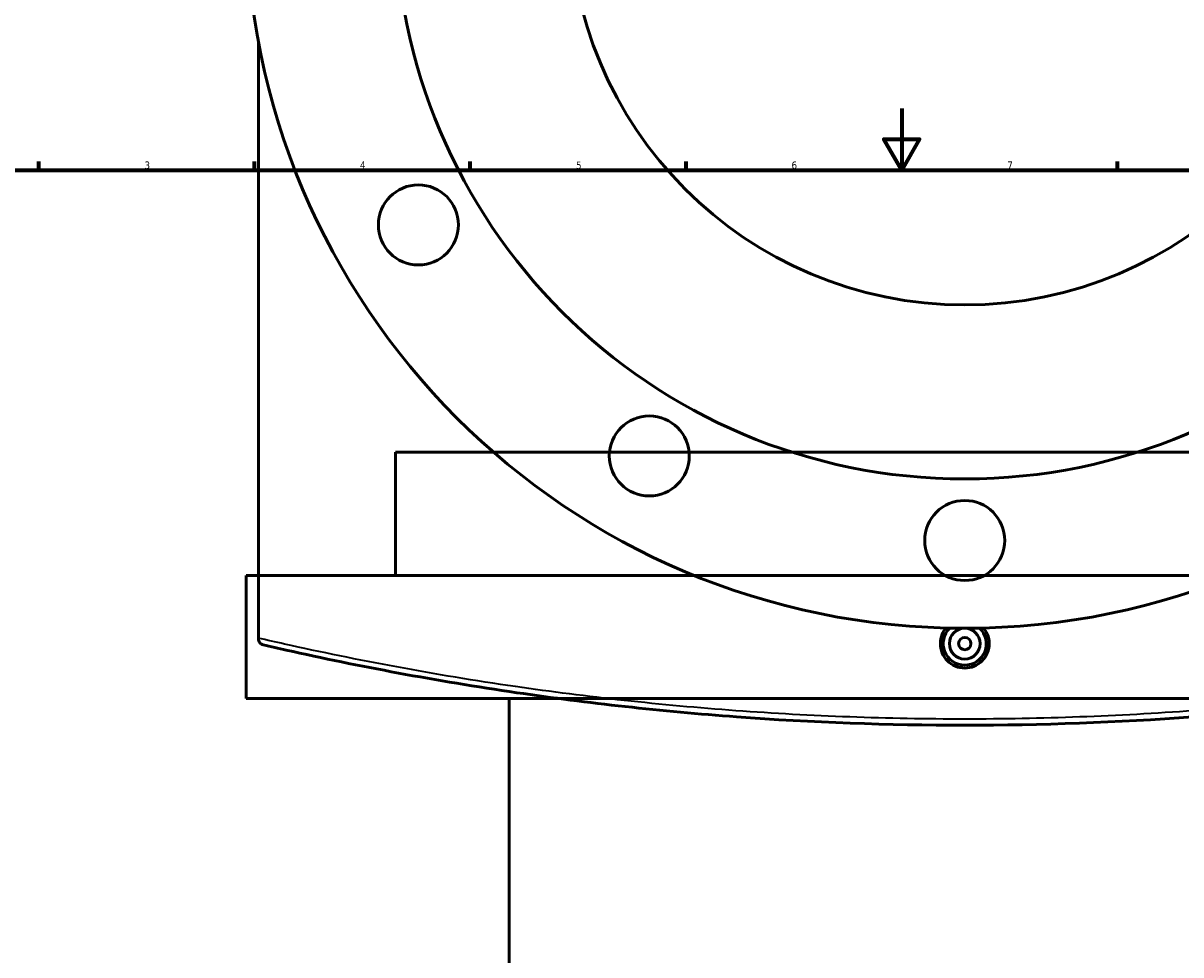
# Model space of a CAD drawing. Header units: millimetres. Extents: x -634 to 1182, y -305 to 944.
# Tile 9 of 13: x 135 to 511, y 319 to 622. Entities that reach past the tile are written whole.
import ezdxf

# ---------------------------------------------------------------- set-up
doc = ezdxf.new("R2010")
doc.units = ezdxf.units.MM
for name, color, linetype, lineweight in [('Border (ANSI)', 7, 'Continuous', 70), ('Dimension (ANSI)', 7, 'Continuous', 25), ('Visible (ANSI)', 7, 'Continuous', 50), ('Visible Narrow (ANSI)', 7, 'Continuous', 35)]:
    doc.layers.add(name, color=color, linetype=linetype, lineweight=lineweight)
doc.styles.add('Note Text (ANSI)', font='tahoma.ttf')
doc.dimstyles.new('Default - mm (ANSI)', dxfattribs={"dimtxt": 2.4, "dimasz": 2.5, "dimexe": 3.175, "dimexo": 1.6002, "dimgap": 0.8, "dimtad": 0, "dimtoh": 1, "dimdec": 0, "dimrnd": 1e-08, "dimzin": 4, "dimdsep": 46, "dimtxsty": 'Note Text (ANSI)', "dimcen": 0.09, "dimdle": 10, "dimclrd": 256, "dimclre": 256, "dimclrt": 5, "dimadec": 1, "dimazin": 1, "dimtfac": 1.27, "dimtofl": 0, "dimtmove": 0, "dimatfit": 3, "dimfxl": 1, "dimtolj": 1, "dimtzin": 4, "dimlwd": -1, "dimlwe": -1, "dimarcsym": 0})

# ---------------------------------------------------------------- blocks, each defined once
blk = doc.blocks.new('Borders Default Border')
at = {"layer": 'Border (ANSI)'}
for p, q in [((140.17, 574), (140.17, 576.8)), ((210.25, 574), (210.25, 576.8)), ((280.33, 574), (280.33, 576.8)), ((350.42, 574), (350.42, 576.8)), ((490.58, 574), (490.58, 576.8))]:
    blk.add_line(p, q, dxfattribs=at)
at = {"layer": 'Border (ANSI)', "flags": 128}
for points in [[(420.5, 594), (420.5, 574), (414.73, 584), (426.27, 584), (420.5, 574)], [(20, 20), (20, 574), (821, 574), (821, 20), (20, 20)]]:
    blk.add_lwpolyline(points, dxfattribs=at)
at = {"layer": 'Border (ANSI)', "color": 5, "true_color": 0x0000ff, "char_height": 2.4, "attachment_point": 7, "style": 'Note Text (ANSI)'}
for s, insert in [('3', (174.46, 574.35)), ('4', (244.45, 574.4)), ('5', (314.67, 574.35)), ('6', (384.69, 574.35)), ('7', (454.8, 574.4))]:
    blk.add_mtext(s, dxfattribs=dict(at, insert=insert))
blk = doc.blocks.new('*D7')
at = {"layer": 'Defpoints', "color": 0, "transparency": 16777216}
for p in [(394.58, 778.54), (487.39, 538.88)]:
    blk.add_point(p, dxfattribs=at)
at = {"layer": 'Dimension (ANSI)', "transparency": 16777216}
for p, q in [((426.56, 695.94), (395.48, 776.21)), ((423.4, 695.94), (426.56, 695.94))]:
    blk.add_line(p, q, dxfattribs=at)
blk.add_solid([(395.87, 776.36), (395.09, 776.06), (394.58, 778.54)], dxfattribs=at)
at = {"layer": 'Dimension (ANSI)', "color": 5, "transparency": 16777216, "insert": (414.84, 697.24), "char_height": 2.4, "attachment_point": 1, "style": 'Note Text (ANSI)'}
blk.add_mtext('\\A1;∅257', dxfattribs=at)
blk = doc.blocks.new('*D8')
at = {"layer": 'Defpoints', "color": 0, "transparency": 16777216}
for p in [(310.66, 852.46), (571.3, 464.96)]:
    blk.add_point(p, dxfattribs=at)
at = {"layer": 'Dimension (ANSI)', "transparency": 16777216}
for p, q in [((327.73, 827.1), (312.06, 850.39)), ((324.56, 827.1), (327.73, 827.1))]:
    blk.add_line(p, q, dxfattribs=at)
blk.add_solid([(312.41, 850.62), (311.71, 850.16), (310.66, 852.46)], dxfattribs=at)
at = {"layer": 'Dimension (ANSI)', "color": 5, "transparency": 16777216, "insert": (316, 828.39), "char_height": 2.4, "attachment_point": 1, "style": 'Note Text (ANSI)'}
blk.add_mtext('\\A1;∅467', dxfattribs=at)

msp = doc.modelspace()

# ---------------------------------------------------------------- linework, layer by layer
at = {"layer": 'Visible (ANSI)'}
for p, q in [((211.48, 422.01), (211.48, 615.68)), ((625.98, 482.36), (255.98, 482.36)), ((255.98, 442.36), (255.98, 482.36)), ((674.48, 442.36), (207.48, 442.36)), ((207.48, 402.36), (207.48, 442.36)), ((211.48, 422.01), (211.48, 421.8)), ((674.48, 402.36), (207.48, 402.36)), ((292.98, 195.08), (292.98, 402.36))]:
    msp.add_line(p, q, dxfattribs=at)
for centre, radius in [((440.98, 658.71), 233.5), ((440.98, 658.71), 185), ((440.98, 658.71), 128.5), ((263.45, 556.21), 13), ((338.48, 481.18), 13), ((440.98, 453.71), 13), ((440.98, 420.21), 5), ((440.98, 420.21), 2)]:
    msp.add_circle(centre, radius, dxfattribs=at)
msp.add_arc((440.98, 420.21), 7, 133.8237, 46.1763, dxfattribs=at)
for points, knots in [([(448.92, 420.21), (448.92, 419.22), (448.72, 418.16), (447.91, 416.2), (447.3, 415.31), (445.89, 413.9), (445, 413.29), (443.04, 412.48), (441.98, 412.29), (439.99, 412.29), (438.93, 412.48), (436.97, 413.29), (436.08, 413.9), (434.67, 415.31), (434.06, 416.2), (433.25, 418.16), (433.05, 419.22), (433.05, 421.21), (433.25, 422.27), (433.96, 423.99), (434.39, 424.69), (434.89, 425.29)], [0, 0, 0, 0, 0.298775, 0.298775, 0.59755, 0.59755, 0.896268, 0.896268, 1.194987, 1.194987, 1.493705, 1.493705, 1.792423, 1.792423, 2.091198, 2.091198, 2.389973, 2.389973, 2.688814, 2.688814, 2.917026, 2.917026, 2.917026, 2.917026]), ([(447.07, 425.29), (447.57, 424.69), (448, 423.99), (448.72, 422.27), (448.92, 421.21), (448.92, 420.21)], [4.2528937, 4.2528937, 4.2528937, 4.2528937, 4.4811059, 4.4811059, 4.7799465, 4.7799465, 4.7799465, 4.7799465]), ([(213.03, 419.85), (213.03, 419.85), (213.03, 419.85), (212.82, 419.9), (212.63, 419.98), (212.28, 420.19), (212.12, 420.32), (211.82, 420.67), (211.69, 420.88), (211.52, 421.33), (211.48, 421.56), (211.48, 421.8)], [-0.2904135, -0.2904135, -0.2904135, -0.2904135, -0.2896951, -0.2896951, -0.2195805, -0.2195805, -0.1508827, -0.1508827, -0.0713373, -0.0713373, 0, 0, 0, 0]), ([(213.03, 419.85), (215.52, 419.27), (218.02, 418.7), (244.07, 412.86), (269.19, 408.12), (318.5, 400.92), (342.43, 398.25), (391.24, 394.64), (416.11, 393.71), (440.98, 393.71), (465.85, 393.71), (490.72, 394.64), (539.53, 398.25), (563.47, 400.92), (612.78, 408.12), (637.9, 412.86), (663.94, 418.7), (666.45, 419.27), (668.94, 419.85)], [1.459829, 1.459829, 1.459829, 1.459829, 2.368538, 2.368538, 10.840057, 10.840057, 18.286132, 18.286132, 25.732213, 25.732213, 25.732213, 33.178294, 33.178294, 40.62437, 40.62437, 49.095889, 49.095889, 50.004598, 50.004598, 50.004598, 50.004598])]:
    msp.add_open_spline(points, degree=3, knots=knots, dxfattribs=at)
at = {"layer": 'Visible Narrow (ANSI)'}
msp.add_open_spline([(669.58, 421.8), (667.09, 421.22), (664.58, 420.65), (638.46, 414.82), (613.27, 410.09), (563.82, 402.9), (539.81, 400.24), (490.86, 396.64), (465.92, 395.71), (440.98, 395.71), (416.04, 395.71), (391.1, 396.64), (342.15, 400.24), (318.15, 402.9), (268.7, 410.09), (243.51, 414.82), (217.08, 420.72), (214.27, 421.36), (211.48, 422.01)], degree=3, knots=[-50.004598, -50.004598, -50.004598, -50.004598, -49.095889, -49.095889, -40.62437, -40.62437, -33.178294, -33.178294, -25.732213, -25.732213, -25.732213, -18.286132, -18.286132, -10.840057, -10.840057, -2.368538, -2.368538, -1.350614, -1.350614, -1.350614, -1.350614], dxfattribs=at)

# ---------------------------------------------------------------- block references
msp.add_blockref('Borders Default Border', (0, 0))

# ---------------------------------------------------------------- dimensions: what is measured, and where the dimension line sits
at = {"layer": 'Dimension (ANSI)'}
for p1, p2, picture, middle in [((571.3, 464.96), (310.66, 852.46), '*D8', (319.88, 827.1)), ((487.39, 538.88), (394.58, 778.54), '*D7', (418.72, 695.94))]:
    dim = msp.add_diameter_dim_2p(p1=p1, p2=p2, dimstyle='Default - mm (ANSI)', override={"dimgap": 0.8, "dimtih": 1, "dimdec": 0, "dimlfac": 1, "dimtol": 0, "dimlim": 0, "dimtp": 0, "dimtm": 0, "dimtdec": 2}, dxfattribs=at)
    dim.commit()
    dim.dimension.update_dxf_attribs({"geometry": picture, "text_midpoint": middle, "dimtype": 163})

doc.saveas('drawing.dxf')
